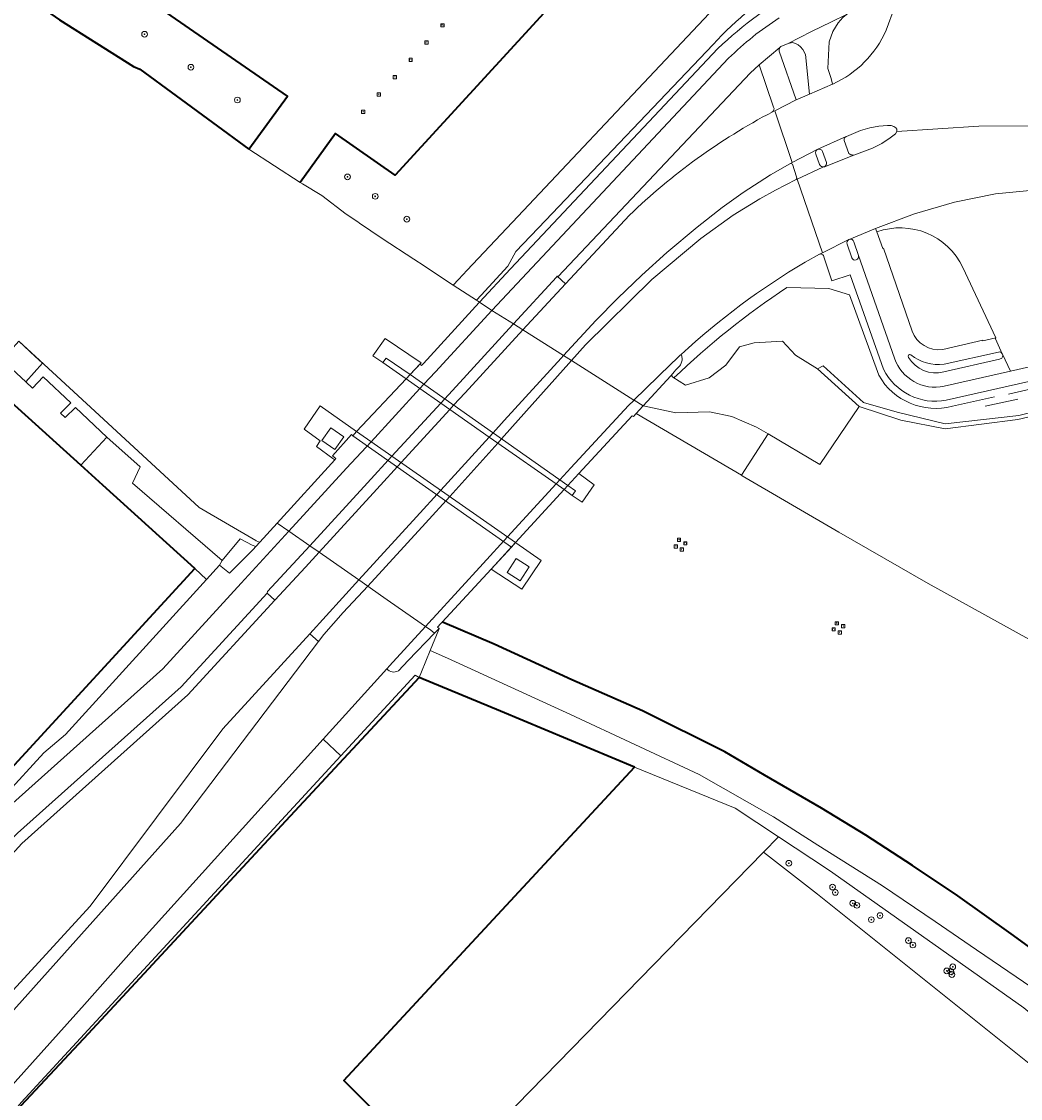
# Model space of a CAD drawing. Extents: x 150256 to 156914, y 461459 to 469481.
# Tile 242 of 256: x 154071 to 154210, y 464101 to 464251. Entities that reach past the tile are written whole.
import ezdxf
from ezdxf.enums import TextEntityAlignment as Align

# ---------------------------------------------------------------- set-up
doc = ezdxf.new("R2010")
doc.units = 0
doc.header["$LTSCALE"] = 0.75
doc.layers.get('0').update_dxf_attribs({"linetype": 'CONTINUOUS'})
for name, color, linetype, lineweight in [('B-RO-GK-BESCHOEIING-G', 251, 'GK-BESCHOEIING', 35), ('B-RO-GK-KADEMUUR-G', 251, 'CONTINUOUS', 35), ('B-RO-GR-BEPLANTING_CULTUUR_BOSPLANTSOEN-GV', 251, 'CONTINUOUS', 18), ('B-RO-GR-BEPLANTING_CULTUUR_HEESTERS-GV', 251, 'CONTINUOUS', 18), ('B-RO-GR-BOOM-S', 96, 'CONTINUOUS', 25), ('B-RO-GR-BOS_LOOF-GV', 251, 'CONTINUOUS', 13), ('B-RO-GR-GROENVOORZIENING-GV', 251, 'CONTINUOUS', 18), ('B-RO-IE-MEUBILAIR_WATERWEGMEUBILAIR-S', 251, 'CONTINUOUS', 25), ('B-RO-IE-TERREINAFSCHEIDING_KUNSTMATIG_HEKWERK-G', 251, 'IE-TERREINAFSCHEIDING-KUNSTMATIG', 18), ('B-RO-IE-TERREINAFSCHEIDING_KUNSTMATIG_MUUR-G', 251, 'IE-TERREINAFSCHEIDING-KUNSTMATIG-DICHT', 18), ('B-RO-KW-KUNSTWERK_DEK-GV', 6, 'CONTINUOUS', 18), ('B-RO-KW-KUNSTWERK_PIJLER-GV', 251, 'CONTINUOUS', 18), ('B-RO-KW-KUNSTWERK_PYLOON-GV', 251, 'CONTINUOUS', 18), ('B-RO-KW-KUNSTWERK_SLOOF-GV', 251, 'CONTINUOUS', 18), ('B-RO-OG-BEBOUWING-GV', 6, 'CONTINUOUS', 35), ('B-RO-OG-TERREIN_CULTUURSCHEIDING-GV', 251, 'CONTINUOUS', 18), ('B-RO-OG-WATER-GV', 251, 'CONTINUOUS', 18), ('B-RO-OG-WATER_SLOOT-GV', 251, 'CONTINUOUS', 18), ('B-RO-VH-VERHARDING_ASFALT-GV', 251, 'CONTINUOUS', 18), ('B-RO-VH-VERHARDING_BETONSTRAATSTEEN-GV', 251, 'CONTINUOUS', 18), ('B-RO-VH-VERHARDING_GESLOTEN-GV', 251, 'CONTINUOUS', 18), ('B-RO-VH-VERHARDING_TEGEL-GV', 251, 'CONTINUOUS', 18)]:
    doc.layers.add(name, color=color, linetype=linetype, lineweight=lineweight)
doc.styles.add('NLCS-ISO', font='NLCS-ISO.ttf')
doc.linetypes.add('GK-BESCHOEIING', pattern='A,30,-5,[1,NLCS.SHX,S=1,R=0,X=0,Y=0],-5', length=40)
doc.linetypes.add('IE-TERREINAFSCHEIDING-KUNSTMATIG', pattern='A,4,[82,NLCS.SHX,S=0.75,R=90,X=0,Y=0],4,-2', length=10)
doc.linetypes.add('IE-TERREINAFSCHEIDING-KUNSTMATIG-DICHT', pattern='A,8,-1,[82,NLCS.SHX,S=0.75,R=90,X=0,Y=0],-1', length=10)

# ---------------------------------------------------------------- blocks, each defined once
blk = doc.blocks.new('SGR-BOOM_01-SO')
at = {"linetype": 'ByBlock', "lineweight": 18}
h = blk.add_hatch(color=0, dxfattribs=at)
h.dxf.hatch_style = 1
edge = h.paths.add_edge_path()
edge.add_arc((0, 0), 0.25, 0, 360)
at = {"color": 0, "linetype": 'ByBlock', "lineweight": 18}
for radius in [2, 0.25]:
    blk.add_circle((0, 0), radius, dxfattribs=at)
blk = doc.blocks.new('SIE-WATER_MEERPAAL-SO')
at = {"color": 0, "linetype": 'ByBlock', "lineweight": 18}
blk.add_lwpolyline([(-1.12, -1.12), (1.12, -1.12), (1.12, 1.12), (-1.12, 1.12)], close=True, dxfattribs=at)
at = {"color": 0, "linetype": 'ByBlock', "lineweight": 18, "style": 'NLCS-ISO'}
blk.add_text('m', height=1.5, dxfattribs=at).set_placement((0, 0.28), align=Align.MIDDLE_CENTER)

msp = doc.modelspace()

# ---------------------------------------------------------------- linework, layer by layer
at = {"layer": 'B-RO-GK-BESCHOEIING-G'}
for points in [[(154158.423, 464311.061), (154108.897, 464257.304), (154110.08, 464256.198), (154158.439, 464308.657), (154158.714, 464268.379), (154143.499, 464251.908), (154122.805, 464229.379), (154114.543, 464235.176), (154109.613, 464228.356)], [(154255.982, 464069.845), (154254.705, 464072.222), (154252.94, 464075.072), (154249.528, 464080.58), (154244.853, 464087.99), (154240.054, 464095.178), (154235.276, 464101.183), (154231.927, 464104.963), (154229.877, 464106.979), (154222.592, 464113.21), (154220.157, 464115.145), (154215.978, 464118.466), (154208.486, 464123.882), (154201.068, 464129.145), (154194.774, 464133.351), (154188.283, 464137.573), (154182.115, 464141.337), (154174.2, 464145.932), (154168.66, 464149.182), (154157.22, 464154.871), (154147.392, 464159.197), (154136.604, 464164.129), (154129.39, 464167.209), (154129.362, 464167.221)]]:
    msp.add_lwpolyline(points, dxfattribs=at)
at = {"layer": 'B-RO-GK-KADEMUUR-G'}
for points in [[(154102.474, 464233.006), (154107.836, 464240.366), (154079.975, 464259.637), (154077.704, 464261.362), (154075.948, 464262.896), (154084.569, 464272.212), (154093.148, 464281.548), (154103.578, 464292.945), (154110.445, 464300.602), (154134.808, 464326.941), (154135.123, 464327.297)], [(154050.235, 464269.562), (154051.383, 464268.732), (154068.93, 464256.031), (154076.163, 464250.995), (154086.441, 464244.466), (154087.292, 464244.13), (154102.474, 464233.006)]]:
    msp.add_lwpolyline(points, dxfattribs=at)
at = {"layer": 'B-RO-GR-BEPLANTING_CULTUUR_BOSPLANTSOEN-GV'}
msp.add_lwpolyline([(154157.303, 464197.29), (154161.845, 464196.333), (154166.564, 464196.478), (154169.636, 464195.82), (154173.062, 464194.35), (154174.694, 464193.38), (154181.867, 464189.118), (154187.377, 464197.198), (154181.55, 464202.427), (154178.524, 464204.335), (154176.694, 464206.272), (154172.734, 464206.038), (154170.733, 464205.521), (154168.824, 464202.931), (154166.493, 464201.176), (154163.199, 464200.177), (154161.444, 464201.284), (154161.272, 464201.499), (154161.142, 464201.471)], close=True, dxfattribs=at)
at = {"layer": 'B-RO-GR-BEPLANTING_CULTUUR_HEESTERS-GV'}
for points in [[(154175.464, 464238.812), (154173.466, 464244.711), (154172.209, 464243.575), (154145.494, 464215.287), (154145.369, 464215.334), (154146.532, 464214.267), (154155.407, 464223.804)], [(154175.24, 464238.148), (154175.266, 464238.161)]]:
    msp.add_lwpolyline(points, dxfattribs=at)
for points in [[(154175.266, 464238.161, 0.4114558), (154175.464, 464238.812)], [(154155.407, 464223.804, -0.0706006), (154175.24, 464238.148)]]:
    msp.add_lwpolyline(points, format="xyb", dxfattribs=at)
at = {"layer": 'B-RO-GR-BOS_LOOF-GV'}
for points in [[(154175.157, 464402.879), (154176.96, 464402.664), (154176.521, 464399.279), (154176.672, 464399.241), (154179.281, 464398.473), (154179.799, 464354.474), (154179.807, 464353.822), (154180.084, 464333.391), (154180.98, 464267.246), (154139.891, 464223.633), (154132.85, 464216.159), (154131.646, 464214.881), (154130.907, 464214.097)], [(154130.907, 464214.097), (154134.141, 464211.971), (154134.806, 464212.701), (154138.475, 464216.727), (154139.609, 464218.765), (154143.716, 464223.072), (154167.044, 464247.537)]]:
    msp.add_lwpolyline(points, dxfattribs=at)
msp.add_lwpolyline([(154167.044, 464247.537, -0.0757453), (154178.135, 464256.579)], format="xyb", dxfattribs=at)
at = {"layer": 'B-RO-GR-GROENVOORZIENING-GV'}
msp.add_lwpolyline([(154230.579, 464095.962), (154227.716, 464099.113), (154210.245, 464113.593), (154183.71, 464132.336), (154183.091, 464132.773), (154176.156, 464137.361), (154174.069, 464135.224), (154181.563, 464129.406), (154215.856, 464101.921), (154230.302, 464090.048), (154247.922, 464064.19), (154249.085, 464062.074), (154250.254, 464060.426), (154253.044, 464059.726)], dxfattribs=at)
at = {"layer": 'B-RO-IE-TERREINAFSCHEIDING_KUNSTMATIG_HEKWERK-G'}
for points in [[(154180.084, 464333.391), (154180.98, 464267.246), (154139.891, 464223.633), (154132.85, 464216.159), (154131.646, 464214.881), (154130.907, 464214.097)], [(154177.311, 464213.744), (154183.118, 464213.596), (154186.036, 464212.747), (154190.081, 464201.538)], [(154208.116, 464198.94), (154228.668, 464203.648)], [(154161.142, 464201.471), (154161.272, 464201.499), (154161.444, 464201.284), (154161.59, 464201.178)], [(154200.319, 464197.246), (154206.195, 464198.526)], [(154209.409, 464198.244), (154204.886, 464197.231)], [(154089.447, 464048.547), (154128.3, 464088.368), (154174.069, 464135.224)], [(154174.069, 464135.224), (154181.563, 464129.406), (154215.856, 464101.921)]]:
    msp.add_lwpolyline(points, dxfattribs=at)
for points in [[(154161.59, 464201.178, -0.0452863), (154177.311, 464213.744)], [(154190.081, 464201.538, 0.338507), (154200.319, 464197.246)]]:
    msp.add_lwpolyline(points, format="xyb", dxfattribs=at)
at = {"layer": 'B-RO-IE-TERREINAFSCHEIDING_KUNSTMATIG_MUUR-G'}
msp.add_lwpolyline([(154076.961, 464151.608), (154096.579, 464173.158)], dxfattribs=at)
at = {"layer": 'B-RO-KW-KUNSTWERK_DEK-GV'}
for points in [[(154157.303, 464197.29), (154156.077, 464198.068), (154156.037, 464198.094), (154147.345, 464203.603), (154146.247, 464204.299), (154140.592, 464207.883), (154139.276, 464208.717), (154136.265, 464210.57), (154134.568, 464211.7), (154134.524, 464211.652), (154126.774, 464203.205), (154126.505, 464202.911), (154126.246, 464203.072), (154124.893, 464201.632), (154124.346, 464201.048), (154126.267, 464199.702), (154129.185, 464197.655), (154130.419, 464196.79), (154135.901, 464192.946), (154137.099, 464192.107), (154145.199, 464186.428), (154146.312, 464185.647), (154148.354, 464187.879), (154155.78, 464195.923), (154155.96, 464195.827), (154156.351, 464196.253), (154157.271, 464197.255)], [(154122.162, 464170.01), (154122.165, 464170.008), (154127.065, 464166.587), (154127.78, 464166.085), (154128.318, 464165.671), (154128.925, 464166.321), (154128.729, 464166.537), (154129.169, 464167.012), (154129.362, 464167.221), (154136.19, 464174.59), (154139.579, 464178.292), (154146.312, 464185.647), (154145.199, 464186.428), (154137.099, 464192.107), (154135.901, 464192.946), (154130.419, 464196.79), (154129.185, 464197.655), (154126.267, 464199.702), (154124.346, 464201.048), (154117.467, 464193.707), (154116.936, 464193.129), (154116.731, 464193.307), (154114.118, 464190.325), (154114.594, 464189.974), (154114.417, 464189.779), (154106.434, 464180.991), (154108.025, 464179.871), (154110.949, 464177.836), (154112.253, 464176.927), (154117.749, 464173.091), (154119.024, 464172.2), (154120.768, 464170.983)]]:
    msp.add_lwpolyline(points, close=True, dxfattribs=at)
at = {"layer": 'B-RO-KW-KUNSTWERK_PIJLER-GV'}
for points in [[(154146.843, 464186.227), (154124.893, 464201.632), (154121.581, 464203.939), (154121.13, 464203.303), (154124.346, 464201.048), (154126.267, 464199.702), (154129.185, 464197.655), (154130.419, 464196.79), (154135.901, 464192.946), (154137.099, 464192.107), (154145.199, 464186.428), (154146.312, 464185.647), (154147.456, 464184.845), (154147.899, 464185.487)], [(154116.937, 464193.13), (154139.026, 464177.64), (154139.579, 464178.292), (154117.467, 464193.707)]]:
    msp.add_lwpolyline(points, close=True, dxfattribs=at)
at = {"layer": 'B-RO-KW-KUNSTWERK_PYLOON-GV'}
for points in [[(154112.629, 464192.498), (154114.426, 464191.216), (154115.67, 464192.974), (154113.873, 464194.256)], [(154138.385, 464174.128), (154140.221, 464172.957), (154141.468, 464174.913), (154139.632, 464176.084)]]:
    msp.add_lwpolyline(points, close=True, dxfattribs=at)
at = {"layer": 'B-RO-KW-KUNSTWERK_SLOOF-GV'}
for points in [[(154124.893, 464201.632), (154126.425, 464203.266), (154121.451, 464206.67), (154119.74, 464204.256), (154121.13, 464203.303), (154121.581, 464203.939)], [(154117.467, 464193.707), (154112.397, 464197.293), (154110.164, 464194.062), (154112.402, 464192.417), (154111.888, 464191.636), (154114.161, 464189.959), (154114.417, 464189.779), (154114.594, 464189.974), (154114.118, 464190.325), (154116.731, 464193.307), (154116.936, 464193.131), (154116.937, 464193.13)], [(154112.629, 464192.498), (154113.873, 464194.256), (154115.67, 464192.974), (154114.426, 464191.216)], [(154148.354, 464187.879), (154146.843, 464186.227), (154147.899, 464185.487), (154147.456, 464184.845), (154148.816, 464183.88), (154150.512, 464186.305)], [(154139.026, 464177.64), (154136.19, 464174.59), (154140.458, 464171.809), (154143.117, 464175.775), (154139.62, 464178.263), (154139.579, 464178.292)], [(154138.385, 464174.128), (154139.632, 464176.084), (154141.468, 464174.913), (154140.221, 464172.957)]]:
    msp.add_lwpolyline(points, close=True, dxfattribs=at)
at = {"layer": 'B-RO-OG-BEBOUWING-GV'}
for points in [[(154030.033, 464141.276), (154035.51, 464131.5), (154042.035, 464138.485), (154042.501, 464138.061), (154042.57, 464138.137), (154046.626, 464134.407), (154052.18, 464129.412), (154055.279, 464132.733), (154055.082, 464133.033), (154061.031, 464139.627), (154066.219, 464145.378), (154067.223, 464144.53), (154094.976, 464174.69), (154082.188, 464186.255), (154079.109, 464189.04), (154069.416, 464197.806), (154066.231, 464194.284), (154053.783, 464180.798), (154051.133, 464177.674), (154031.963, 464156.653), (154025.424, 464149.502), (154028.022, 464144.865)], [(154126.153, 464159.536), (154106.376, 464138.222), (154080.15, 464109.958), (154069.438, 464098.493), (154080.398, 464088.239), (154084.392, 464084.502), (154085.159, 464083.785), (154070.362, 464068.203), (154075.02, 464059.446), (154079.785, 464049.647), (154124.147, 464094.93), (154115.696, 464103.46), (154156.11, 464147.047), (154137.462, 464154.821)]]:
    msp.add_lwpolyline(points, close=True, dxfattribs=at)
at = {"layer": 'B-RO-OG-TERREIN_CULTUURSCHEIDING-GV'}
for points in [[(154178.135, 464256.579, 0.0757453), (154167.044, 464247.537)], [(154167.714, 464246.969, -0.0614302), (154179.275, 464255.511)], [(154201.784, 464216.516, 0.3864636), (154189.798, 464221.478)], [(154182.464, 464218.032, 0.4785786), (154181.831, 464218.377)], [(154179.844, 464217.292, 0.0522818), (154162.611, 464204.457)], [(154194.716, 464207.7, 0.3509735), (154198.976, 464205.125)], [(154199.472, 464198.075, -0.334663), (154190.729, 464202.399)], [(154123.273, 464160.429, -0.3520931), (154121.657, 464160.736)]]:
    msp.add_lwpolyline(points, format="xyb", dxfattribs=at)
for points in [[(154167.044, 464247.537), (154143.716, 464223.072), (154139.609, 464218.765), (154138.475, 464216.727), (154134.806, 464212.701), (154134.141, 464211.971), (154134.568, 464211.7), (154138.844, 464216.361), (154167.714, 464246.969)], [(154189.798, 464221.478), (154190.626, 464219.184), (154190.743, 464219.223), (154194.716, 464207.7)], [(154181.831, 464218.377), (154179.844, 464217.292)], [(154190.729, 464202.399), (154186.11, 464215.531), (154183.571, 464214.674), (154182.464, 464218.032)], [(154198.976, 464205.125), (154204.544, 464206.425), (154204.577, 464206.329), (154206.363, 464206.742), (154201.784, 464216.516)], [(154162.611, 464204.457), (154162.658, 464204.326), (154162.693, 464204.192), (154162.717, 464204.055), (154162.73, 464203.916), (154162.731, 464203.777), (154162.72, 464203.639), (154162.697, 464203.501), (154162.663, 464203.367), (154162.618, 464203.235), (154162.561, 464203.108), (154162.494, 464202.986), (154162.418, 464202.87), (154162.331, 464202.761), (154162.236, 464202.66), (154161.802, 464202.247), (154161.691, 464202.069), (154161.142, 464201.471), (154161.272, 464201.499), (154161.444, 464201.284), (154163.199, 464200.177), (154166.493, 464201.176), (154168.824, 464202.931), (154170.733, 464205.521), (154172.734, 464206.038), (154176.694, 464206.272), (154178.524, 464204.335), (154181.55, 464202.427)], [(154181.55, 464202.427), (154182.345, 464202.856), (154187.968, 464197.75), (154192.664, 464196.406), (154199.315, 464194.807), (154209.565, 464195.966), (154239.417, 464203.269), (154243.141, 464202.323), (154243.087, 464206.248)], [(154227.792, 464204.471), (154199.472, 464198.075)], [(154112.821, 464150.954), (154115.279, 464148.64), (154125.62, 464159.859), (154126.153, 464159.536), (154126.466, 464160.302), (154127.687, 464163.288), (154128.876, 464166.201), (154128.925, 464166.321), (154128.318, 464165.671), (154124.63, 464161.877), (154123.273, 464160.429)], [(154232.131, 464098.537), (154228.081, 464103.108), (154223.021, 464107.853), (154218.58, 464111.216), (154211.392, 464116.396), (154203.67, 464121.642), (154197.934, 464125.594), (154190.608, 464130.566), (154181.604, 464136.202), (154175.44, 464140.148), (154165.095, 464146.026), (154147.191, 464154.364), (154130.084, 464162.206), (154127.687, 464163.288), (154126.466, 464160.302), (154126.153, 464159.536), (154137.462, 464154.821), (154156.11, 464147.047), (154170.133, 464141.345), (154176.156, 464137.361), (154183.091, 464132.773), (154183.71, 464132.336), (154210.245, 464113.593), (154227.716, 464099.113)], [(154121.657, 464160.736), (154112.821, 464150.954)]]:
    msp.add_lwpolyline(points, dxfattribs=at)
for points in [[(154103.455, 464177.713), (154104.008, 464178.322), (154103.941, 464178.352), (154103.513, 464178.539), (154103.506, 464178.532), (154103.432, 464178.575), (154095.574, 464183.147), (154082.262, 464195.443), (154072.781, 464204.157), (154070.464, 464206.311), (154072.777, 464204.153), (154073.76, 464203.238), (154071.463, 464200.648), (154072.406, 464199.744), (154073.856, 464201.342), (154077.71, 464197.732), (154076.283, 464196.272), (154076.951, 464195.676), (154078.344, 464197.049), (154082.739, 464192.924), (154087.37, 464188.806), (154086.297, 464186.561), (154098.787, 464175.781), (154101.268, 464178.792), (154102.95, 464177.921)], [(154242.521, 464201.82), (154243.141, 464202.323), (154239.417, 464203.269), (154209.565, 464195.966), (154199.315, 464194.807), (154192.664, 464196.406), (154187.968, 464197.75), (154182.345, 464202.856), (154181.55, 464202.427), (154187.377, 464197.198), (154193.13, 464195.288), (154199.296, 464194.105), (154209.441, 464195.374), (154239.585, 464202.498)], [(154174.694, 464193.38), (154173.062, 464194.35), (154169.636, 464195.82), (154166.564, 464196.478), (154161.845, 464196.333), (154157.303, 464197.29), (154157.271, 464197.255), (154156.351, 464196.253), (154170.982, 464187.643)], [(154096.579, 464173.158), (154098.4, 464175.158), (154098.787, 464175.781), (154086.297, 464186.561), (154087.37, 464188.806), (154082.739, 464192.924), (154079.109, 464189.04), (154082.188, 464186.255), (154094.976, 464174.69)], [(154101.268, 464178.792), (154098.787, 464175.781), (154098.4, 464175.158), (154099.549, 464174.219), (154099.779, 464174.031), (154103.074, 464177.294), (154103.455, 464177.713), (154102.95, 464177.921)], [(154105.011, 464171.258), (154093.078, 464158.214), (154070.315, 464137.864), (154069.601, 464137.165), (154057.817, 464124.342), (154058.929, 464123.342), (154070.922, 464136.415), (154093.978, 464157.083), (154106.09, 464170.25)], [(154052.403, 464093.907), (154092.962, 464139.231), (154112.143, 464164.509), (154110.946, 464165.6), (154098.84, 464152.385), (154080.396, 464127.737), (154050.717, 464095.422), (154042.364, 464086.327), (154044.15, 464084.685)], [(154115.279, 464148.64), (154112.821, 464150.954), (154086.487, 464121.796), (154079.631, 464114.059), (154057.436, 464089.375), (154053.959, 464085.508), (154056.158, 464083.438), (154064.545, 464092.828), (154070.807, 464100.396)]]:
    msp.add_lwpolyline(points, close=True, dxfattribs=at)
at = {"layer": 'B-RO-OG-WATER-GV'}
for points in [[(154079.975, 464259.637), (154107.836, 464240.366), (154102.474, 464233.006), (154109.613, 464228.356), (154114.543, 464235.176), (154122.805, 464229.379), (154143.499, 464251.908)], [(154213.121, 464163.653), (154196.976, 464172.605), (154184.524, 464179.717), (154171.09, 464187.58), (154170.982, 464187.643), (154156.351, 464196.253), (154157.271, 464197.255), (154157.303, 464197.29), (154156.077, 464198.068), (154156.037, 464198.094), (154147.345, 464203.603), (154146.247, 464204.299), (154140.592, 464207.883), (154139.276, 464208.717), (154136.265, 464210.57), (154134.568, 464211.7), (154134.141, 464211.971), (154130.907, 464214.097), (154127.334, 464216.438), (154126.879, 464216.761), (154125.422, 464217.69), (154121.014, 464220.577), (154117.849, 464222.685), (154117.611, 464222.88), (154116.015, 464223.969), (154112.605, 464226.525), (154109.914, 464228.147), (154109.613, 464228.356), (154102.474, 464233.006), (154087.292, 464244.13), (154086.441, 464244.466), (154076.163, 464250.995)], [(154070.464, 464206.311), (154072.781, 464204.157), (154082.262, 464195.443), (154095.574, 464183.147), (154103.432, 464178.575), (154103.506, 464178.532), (154103.513, 464178.539), (154103.941, 464178.352), (154104.008, 464178.322), (154106.434, 464180.991), (154108.025, 464179.871), (154110.949, 464177.836), (154112.253, 464176.927), (154117.749, 464173.091), (154119.024, 464172.2), (154120.768, 464170.983), (154122.162, 464170.01), (154122.165, 464170.008), (154127.065, 464166.587), (154127.78, 464166.085), (154128.318, 464165.671), (154128.925, 464166.321), (154128.729, 464166.537), (154129.169, 464167.012), (154129.362, 464167.221), (154129.39, 464167.209), (154136.604, 464164.129), (154147.392, 464159.197), (154157.22, 464154.871), (154168.66, 464149.182), (154174.2, 464145.932), (154182.115, 464141.337), (154188.283, 464137.573), (154194.774, 464133.351), (154201.068, 464129.145), (154208.486, 464123.882), (154215.978, 464118.466)]]:
    msp.add_lwpolyline(points, dxfattribs=at)
for points in [[(154137.099, 464192.107), (154135.901, 464192.946), (154130.419, 464196.79), (154129.185, 464197.655), (154126.267, 464199.702), (154124.346, 464201.048), (154121.13, 464203.303), (154119.74, 464204.256), (154121.451, 464206.67), (154126.425, 464203.266), (154124.893, 464201.632), (154146.843, 464186.227), (154148.354, 464187.879), (154150.512, 464186.305), (154148.816, 464183.88), (154147.456, 464184.845), (154146.312, 464185.647), (154145.199, 464186.428)], [(154116.937, 464193.13), (154116.936, 464193.131), (154116.731, 464193.307), (154114.118, 464190.325), (154114.594, 464189.974), (154114.417, 464189.779), (154114.161, 464189.959), (154111.888, 464191.636), (154112.402, 464192.417), (154110.164, 464194.062), (154112.397, 464197.293), (154117.467, 464193.707), (154139.579, 464178.292), (154139.62, 464178.263), (154143.117, 464175.775), (154140.458, 464171.809), (154136.19, 464174.59), (154139.026, 464177.64)]]:
    msp.add_lwpolyline(points, close=True, dxfattribs=at)
at = {"layer": 'B-RO-OG-WATER_SLOOT-GV'}
msp.add_lwpolyline([(154073.76, 464203.238), (154072.777, 464204.153), (154070.464, 464206.311), (154068.168, 464203.714), (154071.463, 464200.648)], close=True, dxfattribs=at)
msp.add_lwpolyline([(154215.978, 464118.466), (154208.486, 464123.882), (154201.068, 464129.145), (154194.774, 464133.351), (154188.283, 464137.573), (154182.115, 464141.337), (154174.2, 464145.932), (154168.66, 464149.182), (154157.22, 464154.871), (154147.392, 464159.197), (154136.604, 464164.129), (154129.39, 464167.209), (154129.362, 464167.221), (154129.169, 464167.012), (154128.729, 464166.537), (154128.925, 464166.321), (154128.876, 464166.201), (154127.687, 464163.288), (154130.084, 464162.206), (154147.191, 464154.364), (154165.095, 464146.026), (154175.44, 464140.148), (154181.604, 464136.202), (154190.608, 464130.566), (154197.934, 464125.594), (154203.67, 464121.642), (154211.392, 464116.396)], dxfattribs=at)
at = {"layer": 'B-RO-VH-VERHARDING_ASFALT-GV'}
for points in [[(154192.27, 464252.675), (154191.116, 464249.532)], [(154203.994, 464236.196), (154215.099, 464236.246), (154219.654, 464236.267), (154219.662, 464236.347), (154219.676, 464236.426), (154219.698, 464236.504), (154219.726, 464236.579), (154219.76, 464236.652), (154219.8, 464236.722), (154219.846, 464236.788), (154220.144, 464237.149), (154220.612, 464237.163), (154222.275, 464237.147), (154225.77, 464236.907), (154226.147, 464250.152)], [(154183.708, 464242.049), (154183.637, 464242.018), (154180.467, 464240.643), (154178.612, 464239.849), (154175.622, 464238.34), (154178.032, 464231.127), (154181.508, 464232.923), (154181.603, 464232.972), (154185.57, 464234.738), (154185.608, 464234.754), (154187.554, 464235.564), (154188.851, 464235.969), (154190.095, 464236.189), (154191.275, 464236.3), (154191.82, 464236.283), (154192.175, 464236.155), (154192.451, 464235.943), (154192.593, 464235.751), (154192.609, 464235.438), (154203.994, 464236.196)], [(154155.407, 464223.804), (154146.532, 464214.267), (154140.592, 464207.883), (154146.247, 464204.299), (154150.73, 464209.163), (154153.771, 464212.246), (154157.146, 464215.482), (154160.616, 464218.624), (154164.837, 464222.135), (154168.326, 464224.887), (154171.223, 464226.972), (154175.033, 464229.418), (154177.706, 464230.947), (154178.032, 464231.127), (154175.622, 464238.34), (154175.266, 464238.161)], [(154175.266, 464238.161), (154175.24, 464238.148)], [(154215.099, 464236.246), (154203.994, 464236.196), (154192.609, 464235.438), (154192.429, 464235.144), (154191.681, 464234.567), (154190.493, 464233.768), (154189.234, 464233.106), (154186.636, 464232.144), (154182.515, 464230.552), (154182.492, 464230.543), (154182.3, 464230.469), (154178.754, 464228.822), (154182.27, 464218.595), (154185.917, 464220.407), (154185.938, 464220.417), (154185.987, 464220.437), (154189.616, 464221.978), (154195.047, 464224), (154200.62, 464225.609), (154206.296, 464226.791), (154215.402, 464227.638)], [(154179.844, 464217.292), (154181.831, 464218.377), (154182.27, 464218.595), (154178.754, 464228.822), (154178.602, 464228.751), (154175.719, 464227.29), (154173.537, 464226.1), (154169.847, 464223.794), (154165.337, 464220.568), (154158.526, 464214.883), (154149.287, 464205.783), (154147.345, 464203.603), (154156.037, 464198.094)], [(154156.037, 464198.094), (154161.101, 464203.037)]]:
    msp.add_lwpolyline(points, dxfattribs=at)
for points in [[(154191.116, 464249.532, -0.1831305), (154183.708, 464242.049)], [(154175.24, 464238.148, 0.0706006), (154155.407, 464223.804)], [(154162.611, 464204.457, -0.0522818), (154179.844, 464217.292)], [(154161.101, 464203.037, -0.0054556), (154162.611, 464204.457)]]:
    msp.add_lwpolyline(points, format="xyb", dxfattribs=at)
for points in [[(154134.568, 464211.7), (154134.524, 464211.652), (154126.774, 464203.205), (154126.505, 464202.911), (154126.246, 464203.072), (154124.893, 464201.632), (154124.346, 464201.048), (154126.267, 464199.702), (154126.807, 464200.288), (154128.417, 464202.038), (154136.265, 464210.57)], [(154139.276, 464208.717), (154136.265, 464210.57), (154128.417, 464202.038), (154126.807, 464200.288), (154126.267, 464199.702), (154129.185, 464197.655), (154131.309, 464199.984), (154139.184, 464208.617), (154139.265, 464208.705)], [(154146.247, 464204.299), (154140.592, 464207.883), (154140.591, 464207.882), (154132.544, 464199.107), (154130.957, 464197.376), (154130.419, 464196.79), (154135.901, 464192.946), (154136.434, 464193.531), (154137.99, 464195.239), (154145.895, 464203.917), (154146.233, 464204.284)], [(154147.33, 464203.586), (154147.345, 464203.603), (154146.247, 464204.299), (154146.233, 464204.284), (154145.895, 464203.917), (154137.99, 464195.239), (154136.434, 464193.531), (154135.901, 464192.946), (154137.099, 464192.107), (154137.628, 464192.693), (154139.157, 464194.41), (154146.982, 464203.195)], [(154147.345, 464203.603), (154147.33, 464203.586), (154146.982, 464203.195), (154139.157, 464194.41), (154137.628, 464192.693), (154137.099, 464192.107), (154145.199, 464186.428), (154145.73, 464187.006), (154147.254, 464188.66), (154155.266, 464197.352), (154155.999, 464198.057), (154156.036, 464198.093), (154156.037, 464198.094)], [(154106.434, 464180.991), (154108.025, 464179.871), (154116.075, 464188.622), (154119.469, 464192.311), (154126.267, 464199.702), (154124.346, 464201.048), (154117.467, 464193.707), (154116.936, 464193.129), (154116.731, 464193.307), (154114.118, 464190.325), (154114.594, 464189.974), (154114.417, 464189.779)], [(154108.025, 464179.871), (154110.949, 464177.836), (154118.961, 464186.608), (154122.34, 464190.307), (154129.185, 464197.655), (154126.267, 464199.702), (154119.469, 464192.311), (154116.075, 464188.622)], [(154156.036, 464198.093), (154155.999, 464198.057), (154155.266, 464197.352), (154147.254, 464188.66), (154145.73, 464187.006), (154145.199, 464186.428), (154146.312, 464185.647), (154148.354, 464187.879), (154155.78, 464195.923), (154155.96, 464195.827), (154156.351, 464196.253), (154157.271, 464197.255), (154157.303, 464197.29), (154156.077, 464198.068), (154156.037, 464198.094)], [(154110.949, 464177.836), (154112.253, 464176.927), (154120.263, 464185.7), (154123.642, 464189.4), (154130.419, 464196.79), (154129.185, 464197.655), (154122.34, 464190.307), (154118.961, 464186.608)], [(154112.253, 464176.927), (154117.749, 464173.091), (154125.778, 464181.853), (154129.167, 464185.551), (154135.901, 464192.946), (154130.419, 464196.79), (154123.642, 464189.4), (154120.263, 464185.7)], [(154117.749, 464173.091), (154119.024, 464172.2), (154127.029, 464180.98), (154130.407, 464184.685), (154137.099, 464192.107), (154135.901, 464192.946), (154129.167, 464185.551), (154125.778, 464181.853)], [(154127.994, 464167.607), (154127.995, 464167.608), (154128.132, 464167.758), (154135.068, 464175.372), (154138.447, 464179.081), (154145.199, 464186.428), (154137.099, 464192.107), (154130.407, 464184.685), (154127.029, 464180.98), (154119.024, 464172.2), (154120.768, 464170.983), (154122.162, 464170.01), (154122.165, 464170.008), (154127.065, 464166.587)], [(154128.132, 464167.758), (154127.995, 464167.608), (154127.994, 464167.607), (154127.065, 464166.587), (154127.78, 464166.085), (154128.318, 464165.671), (154128.925, 464166.321), (154128.729, 464166.537), (154129.169, 464167.012), (154129.362, 464167.221), (154136.19, 464174.59), (154139.579, 464178.292), (154146.312, 464185.647), (154145.199, 464186.428), (154138.447, 464179.081), (154135.068, 464175.372)], [(154106.09, 464170.25), (154093.978, 464157.083), (154070.922, 464136.415), (154058.929, 464123.342), (154041.184, 464104), (154034.712, 464096.945), (154029.339, 464091.088), (154038.779, 464082.424), (154042.364, 464086.327), (154050.717, 464095.422), (154080.396, 464127.737), (154098.84, 464152.385), (154110.946, 464165.6), (154117.749, 464173.091), (154112.253, 464176.927), (154110.355, 464174.871)], [(154044.15, 464084.685), (154040.602, 464080.721), (154045.526, 464076.13), (154053.959, 464085.508), (154057.436, 464089.375), (154079.631, 464114.059), (154086.487, 464121.796), (154112.821, 464150.954), (154121.657, 464160.736), (154121.69, 464160.772), (154122.033, 464161.153), (154127.065, 464166.587), (154122.165, 464170.008), (154122.162, 464170.01), (154120.768, 464170.983), (154119.024, 464172.2), (154115.574, 464168.541), (154112.906, 464165.514), (154112.143, 464164.509), (154092.962, 464139.231), (154052.403, 464093.907)]]:
    msp.add_lwpolyline(points, close=True, dxfattribs=at)
at = {"layer": 'B-RO-VH-VERHARDING_BETONSTRAATSTEEN-GV'}
for points in [[(154192.27, 464252.675), (154186.452, 464252.082), (154185.612, 464251.709), (154185.095, 464251.278), (154184.424, 464250.563), (154183.689, 464249.351), (154183.208, 464247.897), (154183.015, 464244.215), (154183.45, 464242.798), (154183.637, 464242.018), (154183.708, 464242.049)], [(154191.116, 464249.532), (154192.27, 464252.675)], [(154181.603, 464232.972), (154181.508, 464232.923)], [(154182.817, 464231.142), (154182.25, 464232.67)], [(154181.327, 464232.314), (154181.856, 464230.841)], [(154182.492, 464230.543), (154182.515, 464230.552)], [(154215.402, 464227.638), (154206.296, 464226.791), (154200.62, 464225.609), (154195.047, 464224), (154189.616, 464221.978), (154189.798, 464221.478)], [(154185.987, 464220.437), (154185.938, 464220.417), (154185.917, 464220.407)], [(154185.677, 464219.798), (154186.319, 464217.896)], [(154187.258, 464218.222), (154186.629, 464220.111)], [(154201.784, 464216.516), (154206.363, 464206.742), (154206.307, 464206.591), (154207.267, 464204.534), (154207.3, 464204.463), (154208.389, 464202.125), (154227.272, 464206.45)], [(154161.101, 464203.037), (154156.037, 464198.094), (154156.077, 464198.068), (154157.303, 464197.29), (154161.142, 464201.471), (154161.691, 464202.069), (154161.802, 464202.247), (154162.236, 464202.66), (154162.331, 464202.761), (154162.418, 464202.87), (154162.494, 464202.986), (154162.561, 464203.108), (154162.618, 464203.235), (154162.663, 464203.367), (154162.697, 464203.501), (154162.72, 464203.639), (154162.731, 464203.777), (154162.73, 464203.916), (154162.717, 464204.055), (154162.693, 464204.192), (154162.658, 464204.326), (154162.611, 464204.457)], [(154206.734, 464204.781), (154199.159, 464203.074)], [(154207.3, 464204.463), (154207.267, 464204.534)], [(154199.111, 464202.037), (154206.879, 464203.806)], [(154123.273, 464160.429), (154124.63, 464161.877), (154128.318, 464165.671), (154127.78, 464166.085), (154127.065, 464166.587), (154122.033, 464161.153), (154121.69, 464160.772)], [(154121.69, 464160.772), (154121.657, 464160.736)]]:
    msp.add_lwpolyline(points, dxfattribs=at)
for points in [[(154183.708, 464242.049, 0.1831305), (154191.116, 464249.532)], [(154181.508, 464232.923, 0.3396675), (154181.327, 464232.314)], [(154182.25, 464232.67, 0.4053646), (154181.603, 464232.972)], [(154182.515, 464230.552, 0.3765229), (154182.817, 464231.142)], [(154181.856, 464230.841, 0.4114903), (154182.492, 464230.543)], [(154189.798, 464221.478, -0.3864636), (154201.784, 464216.516)], [(154186.629, 464220.111, 0.4236016), (154185.987, 464220.437)], [(154185.917, 464220.407, 0.3710643), (154185.677, 464219.798)], [(154186.319, 464217.896, 0.9949182), (154187.258, 464218.222)], [(154162.611, 464204.457, 0.0054556), (154161.101, 464203.037)], [(154194.538, 464204.39, 0.8774981), (154194.207, 464204.035)], [(154194.207, 464204.035, 0.3381265), (154199.111, 464202.037)], [(154199.159, 464203.074, -0.1986335), (154194.538, 464204.39)], [(154207.267, 464204.534, 0.3358698), (154206.734, 464204.781)], [(154206.879, 464203.806, 0.4973445), (154207.3, 464204.463)], [(154121.657, 464160.736, 0.3520931), (154123.273, 464160.429)]]:
    msp.add_lwpolyline(points, format="xyb", dxfattribs=at)
for points in [[(154176.328, 464247.131), (154176.233, 464246.863), (154176.247, 464246.628), (154178.612, 464239.849), (154180.467, 464240.643), (154179.89, 464246.16), (154179.541, 464246.841), (154179.189, 464247.227), (154178.866, 464247.485), (154178.496, 464247.693), (154178.08, 464247.806), (154177.461, 464247.675), (154176.477, 464247.276)], [(154192.609, 464235.438), (154192.593, 464235.751), (154192.451, 464235.943), (154192.175, 464236.155), (154191.82, 464236.283), (154191.275, 464236.3), (154190.095, 464236.189), (154188.851, 464235.969), (154187.554, 464235.564), (154185.608, 464234.754), (154185.57, 464234.738), (154185.3, 464234.552), (154185.252, 464234.418), (154185.27, 464234.179), (154185.899, 464232.39), (154186.217, 464232.205), (154186.386, 464232.216), (154186.636, 464232.144), (154189.234, 464233.106), (154190.493, 464233.768), (154191.681, 464234.567), (154192.429, 464235.144)], [(154177.706, 464230.947), (154175.033, 464229.418), (154171.223, 464226.972), (154168.326, 464224.887), (154164.837, 464222.135), (154160.616, 464218.624), (154157.146, 464215.482), (154153.771, 464212.246), (154150.73, 464209.163), (154146.247, 464204.299), (154147.345, 464203.603), (154149.287, 464205.783), (154158.526, 464214.883), (154165.337, 464220.568), (154169.847, 464223.794), (154173.537, 464226.1), (154175.719, 464227.29), (154178.602, 464228.751), (154178.672, 464228.91), (154178.65, 464229.125), (154178.105, 464230.907), (154177.915, 464230.977)], [(154140.592, 464207.883), (154146.532, 464214.267), (154145.369, 464215.334), (154145.254, 464215.209), (154139.276, 464208.717)], [(154105.011, 464171.258), (154106.09, 464170.25), (154110.355, 464174.871), (154112.253, 464176.927), (154110.949, 464177.836), (154105.067, 464171.472)], [(154117.749, 464173.091), (154110.946, 464165.6), (154112.143, 464164.509), (154112.906, 464165.514), (154115.574, 464168.541), (154119.024, 464172.2)]]:
    msp.add_lwpolyline(points, close=True, dxfattribs=at)
at = {"layer": 'B-RO-VH-VERHARDING_GESLOTEN-GV'}
msp.add_lwpolyline([(154140.591, 464207.882), (154140.592, 464207.883), (154139.276, 464208.717), (154139.265, 464208.705), (154139.184, 464208.617), (154131.309, 464199.984), (154129.185, 464197.655), (154130.419, 464196.79), (154130.957, 464197.376), (154132.544, 464199.107)], close=True, dxfattribs=at)
at = {"layer": 'B-RO-VH-VERHARDING_TEGEL-GV'}
for points in [[(154179.275, 464255.511, 0.0614302), (154167.714, 464246.969)], [(154169.196, 464245.622, -0.0508313), (154176.222, 464251.245)], [(154176.222, 464251.245, 0.0508313), (154169.196, 464245.622)], [(154175.464, 464238.812, -0.4114558), (154175.266, 464238.161)], [(154181.327, 464232.314, -0.3396675), (154181.508, 464232.923)], [(154181.603, 464232.972, -0.4053646), (154182.25, 464232.67)], [(154182.817, 464231.142, -0.3765229), (154182.515, 464230.552)], [(154182.492, 464230.543, -0.4114903), (154181.856, 464230.841)], [(154185.987, 464220.437, -0.4236016), (154186.629, 464220.111)], [(154185.677, 464219.798, -0.3710643), (154185.917, 464220.407)], [(154181.831, 464218.377, -0.4785786), (154182.464, 464218.032)], [(154187.258, 464218.222, -0.9949182), (154186.319, 464217.896)], [(154198.976, 464205.125, -0.3509735), (154194.716, 464207.7)], [(154194.207, 464204.035, -0.8774981), (154194.538, 464204.39)], [(154199.111, 464202.037, -0.3381265), (154194.207, 464204.035)], [(154194.538, 464204.39, 0.1986335), (154199.159, 464203.074)], [(154206.734, 464204.781, -0.3358698), (154207.267, 464204.534)], [(154207.3, 464204.463, -0.4973445), (154206.879, 464203.806)], [(154192.265, 464203.934, 0.3795631), (154199.185, 464200.017)], [(154199.185, 464200.017, -0.3795631), (154192.265, 464203.934)], [(154190.729, 464202.399, 0.334663), (154199.472, 464198.075)]]:
    msp.add_lwpolyline(points, format="xyb", dxfattribs=at)
for points in [[(154169.196, 464245.622), (154136.265, 464210.57), (154139.276, 464208.717), (154145.254, 464215.209), (154145.369, 464215.334), (154145.494, 464215.287), (154172.209, 464243.575), (154173.466, 464244.711), (154176.328, 464247.131), (154176.477, 464247.276), (154177.461, 464247.675), (154180.709, 464249.36), (154183.489, 464250.681), (154185.612, 464251.709), (154186.452, 464252.082), (154192.27, 464252.675)], [(154167.714, 464246.969), (154138.844, 464216.361), (154134.568, 464211.7), (154136.265, 464210.57), (154169.196, 464245.622)], [(154175.266, 464238.161), (154175.622, 464238.34), (154178.612, 464239.849), (154176.247, 464246.628), (154176.233, 464246.863), (154176.328, 464247.131), (154173.466, 464244.711)], [(154173.466, 464244.711), (154175.464, 464238.812)], [(154182.515, 464230.552), (154186.636, 464232.144), (154186.386, 464232.216), (154186.217, 464232.205), (154185.899, 464232.39), (154185.27, 464234.179), (154185.252, 464234.418), (154185.3, 464234.552), (154185.57, 464234.738), (154181.603, 464232.972)], [(154181.508, 464232.923), (154178.032, 464231.127), (154177.706, 464230.947)], [(154182.25, 464232.67), (154182.817, 464231.142)], [(154177.706, 464230.947), (154177.915, 464230.977), (154178.105, 464230.907), (154178.65, 464229.125), (154178.672, 464228.91), (154178.602, 464228.751), (154178.754, 464228.822), (154182.3, 464230.469), (154182.492, 464230.543)], [(154181.856, 464230.841), (154181.327, 464232.314)], [(154194.716, 464207.7), (154190.743, 464219.223), (154190.626, 464219.184), (154189.798, 464221.478), (154189.616, 464221.978), (154185.987, 464220.437)], [(154185.917, 464220.407), (154182.27, 464218.595), (154181.831, 464218.377)], [(154186.319, 464217.896), (154185.677, 464219.798)], [(154186.629, 464220.111), (154187.258, 464218.222)], [(154182.464, 464218.032), (154183.571, 464214.674), (154186.11, 464215.531), (154190.729, 464202.399)], [(154187.258, 464218.222), (154192.265, 464203.934)], [(154192.265, 464203.934), (154187.258, 464218.222)], [(154207.267, 464204.534), (154206.307, 464206.591), (154206.363, 464206.742), (154204.577, 464206.329), (154204.544, 464206.425), (154198.976, 464205.125)], [(154227.272, 464206.45), (154208.389, 464202.125), (154199.185, 464200.017)], [(154199.159, 464203.074), (154206.734, 464204.781)], [(154199.185, 464200.017), (154208.389, 464202.125), (154207.3, 464204.463)], [(154199.472, 464198.075), (154227.792, 464204.471)], [(154206.879, 464203.806), (154199.111, 464202.037)], [(154043.466, 464113.888), (154047.06, 464117.688), (154066.728, 464139.352), (154067.392, 464140.027), (154090.491, 464160.717), (154101.412, 464172.647), (154108.025, 464179.871), (154106.434, 464180.991), (154104.008, 464178.322), (154103.455, 464177.713), (154103.074, 464177.294), (154099.779, 464174.031), (154099.549, 464174.219), (154098.4, 464175.158)], [(154070.315, 464137.864), (154093.078, 464158.214), (154105.011, 464171.258), (154105.067, 464171.472), (154110.949, 464177.836), (154108.025, 464179.871), (154101.412, 464172.647), (154090.491, 464160.717), (154067.392, 464140.027)], [(154098.4, 464175.158), (154096.579, 464173.158), (154076.961, 464151.608), (154073.945, 464149.042), (154068.553, 464143.086), (154062.823, 464137.48), (154052.708, 464126.403), (154052.576, 464126.514), (154045.623, 464118.654), (154043.558, 464116.39), (154041.1, 464113.721)]]:
    msp.add_lwpolyline(points, dxfattribs=at)
msp.add_lwpolyline([(154180.467, 464240.643), (154183.637, 464242.018), (154183.45, 464242.798), (154183.015, 464244.215), (154183.208, 464247.897), (154183.689, 464249.351), (154184.424, 464250.563), (154185.095, 464251.278), (154185.612, 464251.709), (154183.489, 464250.681), (154180.709, 464249.36), (154177.461, 464247.675), (154178.08, 464247.806), (154178.496, 464247.693), (154178.866, 464247.485), (154179.189, 464247.227), (154179.541, 464246.841), (154179.89, 464246.16)], close=True, dxfattribs=at)

# ---------------------------------------------------------------- block references
at = {"layer": 'B-RO-GR-BOOM-S', "xscale": 0.2, "yscale": 0.2, "zscale": 0.2}
for p in [(154087.97, 464248.967), (154094.415, 464244.382), (154100.878, 464239.828), (154116.196, 464229.136), (154120.053, 464226.43), (154124.447, 464223.25), (154177.576, 464133.68), (154183.655, 464130.373), (154184.043, 464129.634), (154186.464, 464128.119), (154187.041, 464127.831), (154189.05, 464125.841), (154190.255, 464126.401), (154194.211, 464122.932), (154194.829, 464122.316), (154199.533, 464118.717), (154200.102, 464118.611), (154200.26, 464118.207), (154200.376, 464119.284)]:
    msp.add_blockref('SGR-BOOM_01-SO', p, dxfattribs=at)
at = {"layer": 'B-RO-IE-MEUBILAIR_WATERWEGMEUBILAIR-S', "xscale": 0.2, "yscale": 0.2, "zscale": 0.2}
for p in [(154129.393, 464250.218), (154127.186, 464247.814), (154124.98, 464245.409), (154122.774, 464243.004), (154120.567, 464240.6), (154118.361, 464238.195), (154162.307, 464178.66), (154161.848, 464177.734), (154162.704, 464177.314), (154163.184, 464178.18), (154184.252, 464167.057), (154185.131, 464166.65), (154183.814, 464166.214), (154184.677, 464165.777)]:
    msp.add_blockref('SIE-WATER_MEERPAAL-SO', p, dxfattribs=at)

doc.saveas('drawing.dxf')
